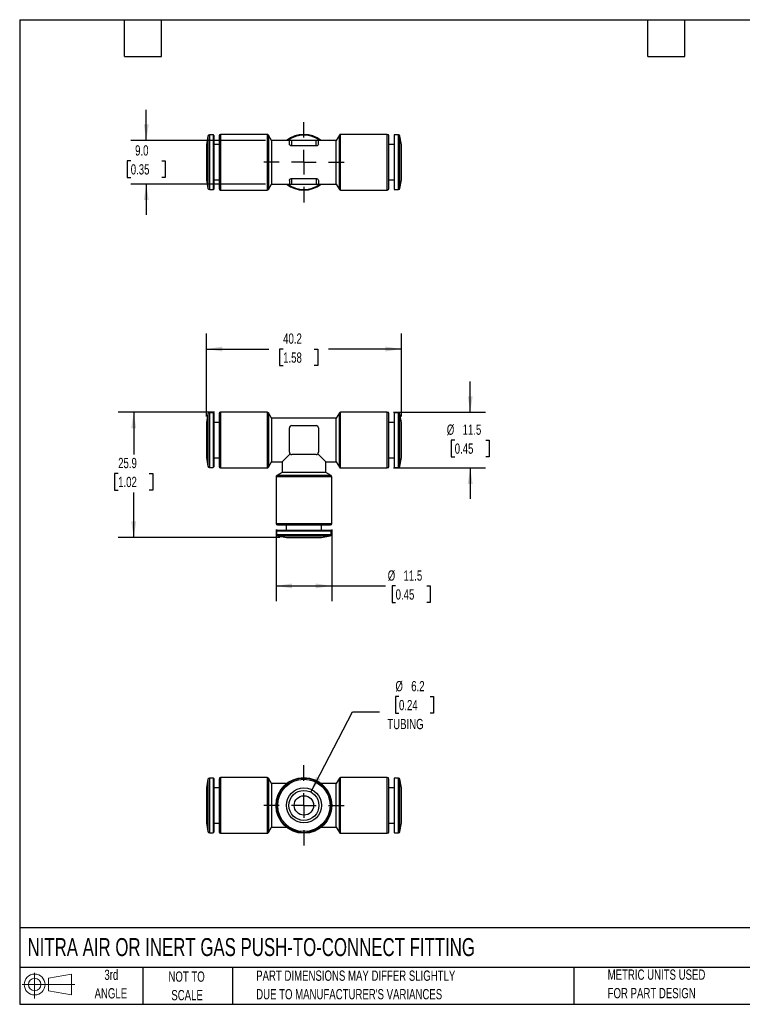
# Model space of a CAD drawing. Header units: millimetres. Extents: x 6 to 273, y 6 to 210.
# Tile 1 of 2: x 6 to 155, y 6 to 210. Entities that reach past the tile are written whole.
import ezdxf

# ---------------------------------------------------------------- set-up
doc = ezdxf.new("R2010")
doc.units = ezdxf.units.MM
doc.linetypes.add('CENTERX2', pattern=[20.32, 12.7, -2.54, 2.54, -2.54])
doc.layers.add('CENTER', color=40, linetype='CENTERX2')
doc.layers.add('SLD-DEFPOINTS', color=7, linetype='Continuous')
doc.layers.add('DIMENSIONS', color=140, linetype='Continuous', lineweight=25)
doc.layers.add('TEXT', color=140, linetype='Continuous', lineweight=25)
doc.styles.add('SLDTEXTSTYLE0', font='TXT', dxfattribs={"width": 0.7})
doc.dimstyles.new('SLDDIMSTYLE0', dxfattribs={"dimtxt": 2.158008, "dimasz": 3.302, "dimexe": 0, "dimexo": 0.0625, "dimgap": 0.539502, "dimtad": 0, "dimtih": 1, "dimtoh": 1, "dimrnd": 1e-09, "dimzin": 12, "dimdsep": 46, "dimtxsty": 'SLDTEXTSTYLE0', "dimsah": 1, "dimcen": 0.09, "dimadec": 0, "dimazin": 3, "dimtfac": 1, "dimtofl": 0, "dimtmove": 0, "dimatfit": 3, "dimfxl": 0, "dimfrac": 2, "dimtolj": 1, "dimtzin": 12, "dimarcsym": 0})
doc.dimstyles.new('SLDDIMSTYLE1', dxfattribs={"dimtxt": 2.158008, "dimasz": 3.302, "dimexe": 0, "dimexo": 0.0625, "dimgap": 0.539502, "dimtad": 0, "dimtih": 1, "dimtoh": 1, "dimrnd": 1e-09, "dimzin": 12, "dimdsep": 46, "dimtxsty": 'SLDTEXTSTYLE0', "dimsah": 1, "dimcen": 0.09, "dimadec": 0, "dimazin": 3, "dimtfac": 1, "dimtmove": 0, "dimatfit": 0, "dimfxl": 0, "dimfrac": 2, "dimtolj": 1, "dimtzin": 12, "dimarcsym": 0})
doc.dimstyles.new('SLDDIMSTYLE2', dxfattribs={"dimtxt": 2.158008, "dimasz": 3.302, "dimexe": 0, "dimexo": 0.0625, "dimgap": 0.539502, "dimtad": 0, "dimtih": 1, "dimtoh": 1, "dimrnd": 1e-09, "dimzin": 12, "dimdsep": 46, "dimtxsty": 'SLDTEXTSTYLE0', "dimsah": 1, "dimcen": 0, "dimadec": 0, "dimazin": 3, "dimtfac": 1, "dimtofl": 0, "dimtmove": 0, "dimatfit": 3, "dimfxl": 0, "dimfrac": 2, "dimtolj": 1, "dimtzin": 12, "dimarcsym": 0})
doc.dimstyles.new('SLDDIMSTYLE3', dxfattribs={"dimtxt": 2.158008, "dimasz": 3.302, "dimexe": 0, "dimexo": 0.0625, "dimgap": 0.539502, "dimtad": 0, "dimtih": 1, "dimtoh": 1, "dimrnd": 1e-09, "dimzin": 4, "dimdsep": 46, "dimtxsty": 'SLDTEXTSTYLE0', "dimsah": 1, "dimcen": 0.09, "dimadec": 0, "dimazin": 1, "dimtfac": 1, "dimtmove": 0, "dimatfit": 0, "dimfxl": 0, "dimfrac": 2, "dimtolj": 1, "dimtzin": 12, "dimarcsym": 0})

# ---------------------------------------------------------------- blocks, each defined once
blk = doc.blocks.new('Block11')
at = {"color": 7, "linetype": 'Continuous', "lineweight": 18}
for p, q in [((2.59, 5.31), (2.59, 0)), ((5.48, 4.17), (10.18, 5.03)), ((5.48, 1.6), (5.48, 4.17)), ((10.18, 5.03), (10.18, 0.73)), ((0, 2.88), (10.87, 2.88)), ((5.48, 1.6), (10.18, 0.73))]:
    blk.add_line(p, q, dxfattribs=at)
for radius in [2.15, 1.29]:
    blk.add_circle((2.59, 2.88), radius, dxfattribs=at)
blk = doc.blocks.new('Block12')
at = {"layer": 'SLD-DEFPOINTS'}
blk.add_blockref('Block11', (0, 0), dxfattribs=at)
blk = doc.blocks.new('_D')
at = {"layer": 'DIMENSIONS'}
for p, q in [((44.86, 127.69), (44.86, 144.76)), ((85.07, 127.69), (85.07, 144.76)), ((44.86, 141.58), (57.75, 141.58)), ((60.68, 141.58), (59.95, 141.58)), ((59.95, 141.58), (59.95, 138.15)), ((67.09, 141.58), (67.81, 141.58)), ((67.81, 141.58), (67.81, 138.15)), ((85.07, 141.58), (70.01, 141.58)), ((59.95, 138.15), (60.68, 138.15)), ((67.81, 138.15), (67.09, 138.15))]:
    blk.add_line(p, q, dxfattribs=at)
for points in [[(44.86, 141.58), (48.16, 141.08), (48.16, 142.09)], [(85.07, 141.58), (81.76, 142.09), (81.76, 141.08)]]:
    blk.add_solid(points, dxfattribs=at)
at = {"layer": 'DIMENSIONS', "char_height": 2.117, "attachment_point": 1, "style": 'SLDTEXTSTYLE0'}
for s, insert in [('40.2', (60.68, 144.8)), ('1.58', (60.68, 140.88))]:
    blk.add_mtext(s, dxfattribs=dict(at, insert=insert))
blk = doc.blocks.new('_D_1')
at = {"layer": 'DIMENSIONS'}
for p, q in [((99.26, 128.54), (99.26, 134.89)), ((83.44, 128.54), (102.44, 128.54)), ((96.06, 122.79), (95.33, 122.79)), ((95.33, 122.79), (95.33, 119.36)), ((102.47, 122.79), (103.2, 122.79)), ((103.2, 122.79), (103.2, 119.36)), ((95.33, 119.36), (96.06, 119.36)), ((103.2, 119.36), (102.47, 119.36)), ((83.44, 117.04), (102.44, 117.04)), ((99.26, 117.04), (99.26, 110.69))]:
    blk.add_line(p, q, dxfattribs=at)
for points in [[(99.26, 128.54), (99.77, 131.85), (98.76, 131.85)], [(99.26, 117.04), (98.76, 113.74), (99.77, 113.74)]]:
    blk.add_solid(points, dxfattribs=at)
at = {"layer": 'DIMENSIONS', "char_height": 2.117, "attachment_point": 1, "style": 'SLDTEXTSTYLE0'}
for s, insert in [('%%c', (94.43, 126)), ('11.5', (97.69, 126)), ('0.45', (96.06, 122.09))]:
    blk.add_mtext(s, dxfattribs=dict(at, insert=insert))
blk = doc.blocks.new('_D_2')
at = {"layer": 'DIMENSIONS'}
for p, q in [((59.21, 104.32), (59.21, 89.52)), ((70.71, 104.32), (70.71, 89.52)), ((59.21, 92.69), (70.71, 92.69)), ((70.71, 92.69), (81.77, 92.69)), ((83.88, 92.69), (83.15, 92.69)), ((83.15, 92.69), (83.15, 89.26)), ((90.29, 92.69), (91.02, 92.69)), ((91.02, 92.69), (91.02, 89.26)), ((83.15, 89.26), (83.88, 89.26)), ((91.02, 89.26), (90.29, 89.26))]:
    blk.add_line(p, q, dxfattribs=at)
for points in [[(59.21, 92.69), (62.52, 92.19), (62.52, 93.2)], [(70.71, 92.69), (67.41, 93.2), (67.41, 92.19)]]:
    blk.add_solid(points, dxfattribs=at)
at = {"layer": 'DIMENSIONS', "char_height": 2.117, "attachment_point": 1, "style": 'SLDTEXTSTYLE0'}
for s, insert in [('%%c', (82.25, 95.9)), ('11.5', (85.51, 95.9)), ('0.45', (83.88, 91.99))]:
    blk.add_mtext(s, dxfattribs=dict(at, insert=insert))
blk = doc.blocks.new('_D_3')
at = {"layer": 'DIMENSIONS'}
for p, q in [((46.49, 128.54), (26.68, 128.54)), ((29.86, 128.54), (29.86, 119.82)), ((26.65, 115.91), (25.93, 115.91)), ((25.93, 115.91), (25.93, 112.48)), ((33.07, 115.91), (33.79, 115.91)), ((33.79, 115.91), (33.79, 112.48)), ((25.93, 112.48), (26.65, 112.48)), ((29.86, 102.69), (29.86, 112)), ((33.79, 112.48), (33.07, 112.48)), ((60.07, 102.69), (26.68, 102.69))]:
    blk.add_line(p, q, dxfattribs=at)
for points in [[(29.86, 128.54), (29.35, 125.24), (30.37, 125.24)], [(29.86, 102.69), (30.37, 106), (29.35, 106)]]:
    blk.add_solid(points, dxfattribs=at)
at = {"layer": 'DIMENSIONS', "char_height": 2.117, "attachment_point": 1, "style": 'SLDTEXTSTYLE0'}
for s, insert in [('25.9', (26.65, 119.12)), ('1.02', (26.65, 115.21))]:
    blk.add_mtext(s, dxfattribs=dict(at, insert=insert))
blk = doc.blocks.new('_D_5')
at = {"layer": 'DIMENSIONS'}
for p, q in [((32.45, 184.63), (32.45, 190.98)), ((57.01, 184.63), (29.28, 184.63)), ((29.25, 180.42), (28.52, 180.42)), ((28.52, 180.42), (28.52, 176.99)), ((35.66, 180.42), (36.38, 180.42)), ((36.38, 180.42), (36.38, 176.99)), ((28.52, 176.99), (29.25, 176.99)), ((36.38, 176.99), (35.66, 176.99)), ((57.01, 175.63), (29.28, 175.63)), ((32.45, 175.63), (32.45, 169.28))]:
    blk.add_line(p, q, dxfattribs=at)
for points in [[(32.45, 184.63), (32.96, 187.94), (31.95, 187.94)], [(32.45, 175.63), (31.95, 172.33), (32.96, 172.33)]]:
    blk.add_solid(points, dxfattribs=at)
at = {"layer": 'DIMENSIONS', "char_height": 2.117, "attachment_point": 1, "style": 'SLDTEXTSTYLE0'}
for s, insert in [('9.0', (30.15, 183.63)), ('0.35', (29.25, 179.72))]:
    blk.add_mtext(s, dxfattribs=dict(at, insert=insert))
blk = doc.blocks.new('SW_CENTERMARKSYMBOL_1')
at = {"layer": 'CENTER', "color": 0}
for p, q in [((0, 5.08), (0, 8.29)), ((0, 0), (0, 2.54)), ((-5.08, 0), (-8.29, 0)), ((0, 0), (-2.54, 0)), ((0, 0), (0, -2.54)), ((0, 0), (2.54, 0)), ((5.08, 0), (8.29, 0)), ((0, -5.08), (0, -8.29))]:
    blk.add_line(p, q, dxfattribs=at)
blk = doc.blocks.new('_D_6')
at = {"layer": 'DIMENSIONS'}
for p, q in [((84.57, 69.86), (83.84, 69.86)), ((83.84, 69.86), (83.84, 66.43)), ((90.98, 69.86), (91.71, 69.86)), ((91.71, 69.86), (91.71, 66.43)), ((66.39, 50.15), (75.01, 66.73)), ((75.01, 66.73), (80.57, 66.73)), ((83.84, 66.43), (84.57, 66.43)), ((91.71, 66.43), (90.98, 66.43))]:
    blk.add_line(p, q, dxfattribs=at)
blk.add_solid([(66.39, 50.15), (68.37, 52.84), (67.47, 53.31)], dxfattribs=at)
at = {"layer": 'DIMENSIONS', "char_height": 2.117, "attachment_point": 1, "style": 'SLDTEXTSTYLE0'}
for s, insert in [('%%c', (83.84, 73.07)), ('6.2', (87.09, 73.07)), ('0.24', (84.57, 69.16)), ('TUBING', (82.16, 65.25))]:
    blk.add_mtext(s, dxfattribs=dict(at, insert=insert))
blk = doc.blocks.new('SW_CENTERMARKSYMBOL_2')
at = {"layer": 'CENTER', "color": 0}
for p, q in [((0, 5.08), (0, 8.29)), ((0, 0), (0, 2.54)), ((-5.08, 0), (-8.29, 0)), ((0, 0), (-2.54, 0)), ((0, 0), (0, -2.54)), ((0, 0), (2.54, 0)), ((5.08, 0), (8.29, 0)), ((0, -5.08), (0, -8.29))]:
    blk.add_line(p, q, dxfattribs=at)

msp = doc.modelspace()

# ---------------------------------------------------------------- linework, layer by layer
for p, q in [((45.176, 185.536), (44.862, 183.756)), ((45.176, 185.536), (45.176, 180.134)), ((46.262, 185.784), (45.471, 185.784)), ((45.471, 185.784), (45.471, 180.134)), ((46.262, 185.784), (46.262, 180.134)), ((46.362, 185.684), (46.362, 180.134)), ((47.462, 185.584), (47.462, 180.134)), ((57.389, 185.884), (47.762, 185.884)), ((47.762, 185.884), (47.762, 180.134)), ((57.389, 185.884), (57.389, 180.134)), ((58.284, 184.634), (57.649, 185.734)), ((57.649, 185.734), (57.649, 180.134)), ((72.279, 185.734), (71.644, 184.634)), ((72.279, 180.134), (72.279, 185.734)), ((82.165, 185.884), (72.539, 185.884)), ((72.539, 180.134), (72.539, 185.884)), ((82.165, 180.134), (82.165, 185.884)), ((83.565, 185.684), (83.565, 180.134)), ((84.456, 185.784), (83.665, 185.784)), ((83.665, 180.134), (83.665, 185.784)), ((84.456, 180.134), (84.456, 185.784)), ((85.065, 183.756), (84.751, 185.536)), ((84.751, 180.134), (84.751, 185.536)), ((44.862, 183.756), (44.862, 180.134)), ((47.462, 183.784), (46.362, 183.784)), ((61.964, 184.634), (58.284, 184.634)), ((58.284, 184.634), (58.284, 180.134)), ((61.964, 183.876), (61.964, 184.634)), ((62.464, 184.634), (61.964, 184.634)), ((62.464, 183.488), (62.464, 184.634)), ((67.464, 184.634), (62.464, 184.634)), ((67.464, 183.488), (62.464, 183.488)), ((67.464, 183.488), (67.464, 184.634)), ((67.964, 184.634), (67.464, 184.634)), ((71.644, 184.634), (67.964, 184.634)), ((67.964, 183.876), (67.964, 184.634)), ((71.644, 180.134), (71.644, 184.634)), ((83.565, 183.784), (82.465, 183.784)), ((45.176, 180.134), (45.176, 174.732)), ((45.471, 180.134), (45.471, 174.484)), ((46.262, 180.134), (46.262, 174.484)), ((47.762, 180.134), (47.762, 174.384)), ((57.389, 180.134), (57.389, 174.384)), ((57.649, 180.134), (57.649, 174.534)), ((58.284, 180.134), (58.284, 175.634)), ((71.644, 175.634), (71.644, 180.134)), ((72.279, 174.534), (72.279, 180.134)), ((72.539, 174.384), (72.539, 180.134)), ((82.165, 174.384), (82.165, 180.134)), ((82.465, 174.684), (82.465, 180.134)), ((83.665, 174.484), (83.665, 180.134)), ((84.456, 174.484), (84.456, 180.134)), ((84.751, 174.732), (84.751, 180.134)), ((85.065, 176.512), (85.065, 180.134)), ((44.862, 176.512), (45.176, 174.732)), ((46.362, 176.484), (47.462, 176.484)), ((57.649, 174.534), (58.284, 175.634)), ((58.284, 175.634), (61.964, 175.634)), ((61.964, 176.392), (61.964, 175.634)), ((61.964, 175.634), (62.464, 175.634)), ((62.464, 176.78), (67.464, 176.78)), ((62.464, 175.634), (62.464, 176.78)), ((62.464, 175.634), (67.464, 175.634)), ((67.464, 176.78), (67.464, 175.634)), ((67.464, 175.634), (67.964, 175.634)), ((67.964, 176.392), (67.964, 175.634)), ((67.964, 175.634), (71.644, 175.634)), ((71.644, 175.634), (72.279, 174.534)), ((82.465, 176.484), (83.565, 176.484)), ((84.751, 174.732), (85.065, 176.512)), ((45.471, 174.484), (46.262, 174.484)), ((47.762, 174.384), (57.389, 174.384)), ((72.539, 174.384), (82.165, 174.384)), ((83.665, 174.484), (84.456, 174.484)), ((45.176, 128.197), (44.862, 126.417)), ((45.176, 128.197), (45.176, 117.393)), ((46.262, 128.445), (45.471, 128.445)), ((45.471, 128.445), (45.471, 117.145)), ((46.262, 128.445), (46.262, 117.145)), ((57.389, 128.545), (47.762, 128.545)), ((47.762, 128.545), (47.762, 117.045)), ((57.389, 128.545), (57.389, 117.045)), ((58.284, 127.295), (57.649, 128.395)), ((57.649, 128.395), (57.649, 117.195)), ((72.279, 128.395), (71.644, 127.295)), ((72.279, 117.195), (72.279, 128.395)), ((82.165, 128.545), (72.539, 128.545)), ((72.539, 117.045), (72.539, 128.545)), ((82.165, 117.045), (82.165, 128.545)), ((82.465, 117.345), (82.465, 128.245)), ((84.456, 128.445), (83.665, 128.445)), ((83.665, 117.145), (83.665, 128.445)), ((84.456, 117.145), (84.456, 128.445)), ((85.065, 126.417), (84.751, 128.197)), ((84.751, 117.393), (84.751, 128.197)), ((47.462, 126.445), (46.362, 126.445)), ((71.644, 127.295), (58.284, 127.295)), ((58.284, 127.295), (58.284, 118.295)), ((71.644, 118.295), (71.644, 127.295)), ((83.565, 126.445), (82.465, 126.445)), ((85.065, 119.173), (85.065, 126.417)), ((61.964, 122.795), (61.964, 125.295)), ((62.464, 125.795), (67.464, 125.795)), ((67.964, 125.295), (67.964, 122.795)), ((61.964, 120.295), (61.964, 122.795)), ((67.964, 122.795), (67.964, 120.295)), ((62.11, 119.941), (60.464, 118.295)), ((69.464, 118.295), (67.817, 119.941)), ((44.862, 119.173), (45.176, 117.393)), ((46.362, 119.145), (47.462, 119.145)), ((57.649, 117.195), (58.284, 118.295)), ((58.284, 118.295), (60.464, 118.295)), ((60.464, 118.295), (60.464, 116.115)), ((64.964, 119.795), (62.464, 119.795)), ((67.464, 119.795), (64.964, 119.795)), ((69.464, 116.115), (69.464, 118.295)), ((69.464, 118.295), (71.644, 118.295)), ((71.644, 118.295), (72.279, 117.195)), ((82.465, 119.145), (83.565, 119.145)), ((84.751, 117.393), (85.065, 119.173)), ((45.471, 117.145), (46.262, 117.145)), ((47.762, 117.045), (57.389, 117.045)), ((60.464, 116.115), (59.364, 115.48)), ((69.464, 116.115), (60.464, 116.115)), ((70.564, 115.48), (69.464, 116.115)), ((72.539, 117.045), (82.165, 117.045)), ((83.665, 117.145), (84.456, 117.145)), ((59.214, 115.22), (59.214, 105.593)), ((70.714, 115.22), (59.214, 115.22)), ((70.564, 115.48), (59.364, 115.48)), ((70.714, 105.593), (70.714, 115.22)), ((59.214, 105.593), (70.714, 105.593)), ((59.314, 104.093), (59.314, 103.302)), ((59.314, 104.093), (70.614, 104.093)), ((59.414, 104.193), (70.514, 104.193)), ((59.514, 105.293), (70.414, 105.293)), ((61.314, 105.293), (61.314, 104.193)), ((68.614, 104.193), (68.614, 105.293)), ((70.614, 103.302), (70.614, 104.093)), ((59.314, 103.302), (70.614, 103.302)), ((59.562, 103.007), (61.342, 102.693)), ((59.562, 103.007), (70.366, 103.007)), ((61.342, 102.693), (68.585, 102.693)), ((68.585, 102.693), (70.366, 103.007)), ((46.262, 53.046), (45.471, 53.046)), ((45.471, 53.046), (45.471, 41.746)), ((46.262, 53.046), (46.262, 41.746)), ((57.389, 53.146), (47.762, 53.146)), ((47.762, 53.146), (47.762, 41.646)), ((57.389, 53.146), (57.389, 41.646)), ((58.284, 51.896), (57.649, 52.996)), ((57.649, 52.996), (57.649, 41.796)), ((72.279, 52.996), (71.644, 51.896)), ((72.279, 41.796), (72.279, 52.996)), ((82.165, 53.146), (72.539, 53.146)), ((72.539, 41.646), (72.539, 53.146)), ((82.165, 41.646), (82.165, 53.146)), ((84.456, 53.046), (83.665, 53.046)), ((83.665, 41.746), (83.665, 53.046)), ((84.456, 41.746), (84.456, 53.046)), ((45.176, 52.798), (44.862, 51.018)), ((45.176, 52.798), (45.176, 41.994)), ((47.462, 51.046), (46.362, 51.046)), ((61.384, 51.896), (58.284, 51.896)), ((58.284, 51.896), (58.284, 42.896)), ((71.644, 51.896), (68.543, 51.896)), ((71.644, 42.896), (71.644, 51.896)), ((83.565, 51.046), (82.465, 51.046)), ((85.065, 51.018), (84.751, 52.798)), ((84.751, 41.994), (84.751, 52.798)), ((44.862, 43.775), (45.176, 41.994)), ((46.362, 43.746), (47.462, 43.746)), ((57.649, 41.796), (58.284, 42.896)), ((58.284, 42.896), (61.384, 42.896)), ((68.543, 42.896), (71.644, 42.896)), ((71.644, 42.896), (72.279, 41.796)), ((82.465, 43.746), (83.565, 43.746)), ((84.751, 41.994), (85.065, 43.775)), ((45.471, 41.746), (46.262, 41.746)), ((47.762, 41.646), (57.389, 41.646)), ((72.539, 41.646), (82.165, 41.646)), ((83.665, 41.746), (84.456, 41.746))]:
    msp.add_line(p, q)
for radius in [5.75, 5.65, 5.402, 3.622, 3.1, 2]:
    msp.add_circle((64.964, 47.396), radius)
for centre, radius, start, end in [((45.471, 185.484), 0.3, 90, 170), ((46.262, 185.684), 0.1, 0, 90), ((47.762, 185.584), 0.3, 90, 180), ((57.389, 185.584), 0.3, 30, 90), ((64.964, 180.134), 5.75, 51.50005, 128.49995), ((64.964, 180.134), 5.6, 53.47251, 126.52749), ((72.539, 185.584), 0.3, 90, 150), ((82.165, 185.584), 0.3, 0, 90), ((83.665, 185.684), 0.1, 90, 180), ((84.456, 185.484), 0.3, 10, 90), ((64.964, 180.134), 5.75, 231.50005, 308.49995), ((64.964, 180.134), 5.6, 233.47251, 306.52749), ((45.471, 174.784), 0.3, 190, 270), ((46.262, 174.584), 0.1, 270, 0), ((47.762, 174.684), 0.3, 180, 270), ((57.389, 174.684), 0.3, 270, 330), ((72.539, 174.684), 0.3, 210, 270), ((82.165, 174.684), 0.3, 270, 0), ((83.665, 174.584), 0.1, 180, 270), ((84.456, 174.784), 0.3, 270, 350), ((45.471, 128.145), 0.3, 90, 170), ((46.262, 128.345), 0.1, 0, 90), ((47.762, 128.245), 0.3, 90, 180), ((57.389, 128.245), 0.3, 30, 90), ((72.539, 128.245), 0.3, 90, 150), ((82.165, 128.245), 0.3, 0, 90), ((83.665, 128.345), 0.1, 90, 180), ((84.456, 128.145), 0.3, 10, 90), ((62.464, 125.295), 0.5, 90, 180), ((67.464, 125.295), 0.5, 0, 90), ((62.464, 120.295), 0.5, 180, 270), ((67.464, 120.295), 0.5, 270, 0), ((45.471, 117.445), 0.3, 190, 270), ((46.262, 117.245), 0.1, 270, 0), ((47.762, 117.345), 0.3, 180, 270), ((57.389, 117.345), 0.3, 270, 330), ((72.539, 117.345), 0.3, 210, 270), ((82.165, 117.345), 0.3, 270, 0), ((83.665, 117.245), 0.1, 180, 270), ((84.456, 117.445), 0.3, 270, 350), ((59.514, 115.22), 0.3, 120, 180), ((70.414, 115.22), 0.3, 0, 60), ((59.514, 105.593), 0.3, 180, 270), ((59.414, 104.093), 0.1, 90, 180), ((70.414, 105.593), 0.3, 270, 0), ((70.514, 104.093), 0.1, 0, 90), ((59.614, 103.302), 0.3, 180, 260), ((70.314, 103.302), 0.3, 280, 0), ((45.471, 52.746), 0.3, 90, 170), ((46.262, 52.946), 0.1, 0, 90), ((47.762, 52.846), 0.3, 90, 180), ((57.389, 52.846), 0.3, 30, 90), ((72.539, 52.846), 0.3, 90, 150), ((82.165, 52.846), 0.3, 0, 90), ((83.665, 52.946), 0.1, 90, 180), ((84.456, 52.746), 0.3, 10, 90), ((45.471, 42.046), 0.3, 190, 270), ((46.262, 41.846), 0.1, 270, 0), ((47.762, 41.946), 0.3, 180, 270), ((57.389, 41.946), 0.3, 270, 330), ((72.539, 41.946), 0.3, 210, 270), ((82.165, 41.946), 0.3, 270, 0), ((83.665, 41.846), 0.1, 180, 270), ((84.456, 42.046), 0.3, 270, 350)]:
    msp.add_arc(centre, radius, start, end)
for points, knots in [([(82.465, 180.134), (82.465, 181.579), (82.465, 182.966), (82.465, 185.01), (82.465, 185.584), (82.465, 185.584)], [0, 0, 0, 0, 0.5, 0.5, 1, 1, 1, 1]), ([(62.464, 183.488), (62.389, 183.488), (62.316, 183.504), (62.19, 183.555), (62.136, 183.589), (62.008, 183.704), (61.964, 183.793), (61.964, 183.876)], [0, 0, 0, 0, 0.25, 0.25, 0.5, 0.5, 1, 1, 1, 1]), ([(67.964, 183.876), (67.964, 183.793), (67.919, 183.704), (67.792, 183.59), (67.739, 183.555), (67.612, 183.504), (67.539, 183.488), (67.464, 183.488)], [0, 0, 0, 0, 0.5, 0.5, 0.75, 0.75, 1, 1, 1, 1]), ([(85.065, 180.134), (85.065, 180.608), (85.065, 181.082), (85.065, 181.958), (85.065, 182.36), (85.065, 183.03), (85.065, 183.299), (85.065, 183.662), (85.065, 183.756), (85.065, 183.756)], [0, 0, 0, 0, 0.25, 0.25, 0.5, 0.5, 0.75, 0.75, 1, 1, 1, 1]), ([(44.862, 180.134), (44.862, 179.66), (44.862, 179.186), (44.862, 178.31), (44.862, 177.908), (44.862, 177.238), (44.862, 176.969), (44.862, 176.606), (44.862, 176.512), (44.862, 176.512)], [0, 0, 0, 0, 0.25, 0.25, 0.5, 0.5, 0.75, 0.75, 1, 1, 1, 1]), ([(46.362, 180.134), (46.362, 180.066), (46.362, 179.931), (46.362, 179.728), (46.362, 179.526), (46.362, 179.324), (46.362, 179.014), (46.362, 178.598), (46.362, 178.081), (46.362, 177.577), (46.362, 176.924), (46.362, 176.181), (46.362, 175.579), (46.362, 175.198), (46.362, 174.968), (46.362, 174.792), (46.362, 174.694), (46.362, 174.642), (46.362, 174.616), (46.362, 174.598), (46.362, 174.586), (46.362, 174.585), (46.362, 174.584)], [0, 0, 0, 0, 0.0233343, 0.0466265, 0.0699079, 0.0932098, 0.1165635, 0.1782963, 0.2400893, 0.3043962, 0.3687635, 0.4999999, 0.6312363, 0.6955432, 0.7599105, 0.8216433, 0.8834363, 0.9067609, 0.9300482, 0.9533296, 0.9766365, 1, 1, 1, 1]), ([(47.462, 180.134), (47.462, 178.689), (47.462, 177.302), (47.462, 175.258), (47.462, 174.684), (47.462, 174.684)], [0, 0, 0, 0, 0.5, 0.5, 1, 1, 1, 1]), ([(83.565, 180.134), (83.565, 178.662), (83.565, 177.25), (83.565, 175.169), (83.565, 174.584), (83.565, 174.584)], [0, 0, 0, 0, 0.5, 0.5, 1, 1, 1, 1]), ([(61.964, 176.392), (61.964, 176.475), (62.008, 176.563), (62.135, 176.678), (62.188, 176.713), (62.316, 176.764), (62.388, 176.78), (62.464, 176.78)], [0, 0, 0, 0, 0.5, 0.5, 0.75, 0.75, 1, 1, 1, 1]), ([(67.464, 176.78), (67.539, 176.78), (67.611, 176.764), (67.737, 176.713), (67.791, 176.679), (67.919, 176.564), (67.964, 176.475), (67.964, 176.392)], [0, 0, 0, 0, 0.25, 0.25, 0.5, 0.5, 1, 1, 1, 1]), ([(46.362, 128.345), (46.362, 128.344), (46.362, 128.343), (46.362, 128.331), (46.362, 128.313), (46.362, 128.287), (46.362, 128.235), (46.362, 128.137), (46.362, 127.961), (46.362, 127.731), (46.362, 127.35), (46.362, 126.747), (46.362, 125.86), (46.362, 124.865), (46.362, 123.831), (46.362, 122.795), (46.362, 121.759), (46.362, 120.725), (46.362, 119.73), (46.362, 118.842), (46.362, 118.24), (46.362, 117.858), (46.362, 117.629), (46.362, 117.452), (46.362, 117.344), (46.362, 117.283), (46.362, 117.251), (46.362, 117.247), (46.362, 117.245)], [0, 0, 0, 0, 0.0116726, 0.0233243, 0.0349705, 0.046627, 0.0583094, 0.0891904, 0.1201015, 0.1522702, 0.1844691, 0.2501183, 0.3157676, 0.3800526, 0.4417717, 0.5000029, 0.558234, 0.6199531, 0.6842381, 0.7498874, 0.8155367, 0.8477053, 0.8799042, 0.9107852, 0.9416963, 0.9611294, 0.9805398, 1, 1, 1, 1]), ([(47.462, 128.245), (47.462, 128.245), (47.462, 127.671), (47.462, 125.626), (47.462, 124.24), (47.462, 121.349), (47.462, 119.963), (47.462, 117.919), (47.462, 117.345), (47.462, 117.345)], [0, 0, 0, 0, 0.25, 0.25, 0.5, 0.5, 0.75, 0.75, 1, 1, 1, 1]), ([(83.565, 128.345), (83.565, 128.345), (83.565, 127.76), (83.565, 125.678), (83.565, 124.267), (83.565, 121.323), (83.565, 119.911), (83.565, 117.83), (83.565, 117.245), (83.565, 117.245)], [0, 0, 0, 0, 0.25, 0.25, 0.5, 0.5, 0.75, 0.75, 1, 1, 1, 1]), ([(44.862, 126.417), (44.862, 126.417), (44.862, 126.322), (44.862, 125.959), (44.862, 125.691), (44.862, 125.021), (44.862, 124.619), (44.862, 123.743), (44.862, 123.269), (44.862, 122.321), (44.862, 121.847), (44.862, 120.971), (44.862, 120.569), (44.862, 119.898), (44.862, 119.63), (44.862, 119.267), (44.862, 119.173), (44.862, 119.173)], [0, 0, 0, 0, 0.125, 0.125, 0.25, 0.25, 0.375, 0.375, 0.5, 0.5, 0.625, 0.625, 0.75, 0.75, 0.875, 0.875, 1, 1, 1, 1]), ([(46.362, 52.946), (46.362, 52.946), (46.362, 52.944), (46.362, 52.933), (46.362, 52.914), (46.362, 52.888), (46.362, 52.837), (46.362, 52.739), (46.362, 52.562), (46.362, 52.333), (46.362, 51.952), (46.362, 51.349), (46.362, 50.461), (46.362, 49.467), (46.362, 48.432), (46.362, 47.396), (46.362, 46.361), (46.362, 45.326), (46.362, 44.332), (46.362, 43.444), (46.362, 42.841), (46.362, 42.46), (46.362, 42.23), (46.362, 42.054), (46.362, 41.946), (46.362, 41.884), (46.362, 41.852), (46.362, 41.848), (46.362, 41.846)], [0, 0, 0, 0, 0.0116678, 0.023317, 0.0349632, 0.0466221, 0.0583094, 0.0891904, 0.1201016, 0.1522702, 0.1844691, 0.2501184, 0.3157676, 0.3800527, 0.4417718, 0.5000029, 0.558234, 0.6199531, 0.6842382, 0.7498874, 0.8155367, 0.8477053, 0.8799042, 0.9107852, 0.9416963, 0.9611294, 0.9805398, 1, 1, 1, 1]), ([(47.462, 52.846), (47.462, 52.846), (47.462, 52.272), (47.462, 50.228), (47.462, 48.842), (47.462, 45.951), (47.462, 44.565), (47.462, 42.521), (47.462, 41.946), (47.462, 41.946)], [0, 0, 0, 0, 0.25, 0.25, 0.5, 0.5, 0.75, 0.75, 1, 1, 1, 1]), ([(82.465, 41.946), (82.465, 41.946), (82.465, 42.521), (82.465, 44.565), (82.465, 45.951), (82.465, 48.842), (82.465, 50.228), (82.465, 52.272), (82.465, 52.846), (82.465, 52.846)], [0, 0, 0, 0, 0.25, 0.25, 0.5, 0.5, 0.75, 0.75, 1, 1, 1, 1]), ([(83.565, 52.946), (83.565, 52.946), (83.565, 52.362), (83.565, 50.28), (83.565, 48.868), (83.565, 45.924), (83.565, 44.513), (83.565, 42.431), (83.565, 41.846), (83.565, 41.846)], [0, 0, 0, 0, 0.25, 0.25, 0.5, 0.5, 0.75, 0.75, 1, 1, 1, 1]), ([(44.862, 51.018), (44.862, 51.018), (44.862, 50.924), (44.862, 50.561), (44.862, 50.293), (44.862, 49.622), (44.862, 49.22), (44.862, 48.344), (44.862, 47.87), (44.862, 46.922), (44.862, 46.448), (44.862, 45.572), (44.862, 45.171), (44.862, 44.5), (44.862, 44.232), (44.862, 43.869), (44.862, 43.775), (44.862, 43.775)], [0, 0, 0, 0, 0.125, 0.125, 0.25, 0.25, 0.375, 0.375, 0.5, 0.5, 0.625, 0.625, 0.75, 0.75, 0.875, 0.875, 1, 1, 1, 1]), ([(85.065, 43.775), (85.065, 43.775), (85.065, 43.869), (85.065, 44.232), (85.065, 44.5), (85.065, 45.171), (85.065, 45.572), (85.065, 46.448), (85.065, 46.922), (85.065, 47.87), (85.065, 48.344), (85.065, 49.22), (85.065, 49.622), (85.065, 50.293), (85.065, 50.561), (85.065, 50.924), (85.065, 51.018), (85.065, 51.018)], [0, 0, 0, 0, 0.125, 0.125, 0.25, 0.25, 0.375, 0.375, 0.5, 0.5, 0.625, 0.625, 0.75, 0.75, 0.875, 0.875, 1, 1, 1, 1])]:
    msp.add_open_spline(points, degree=3, knots=knots)
at = {"layer": 'TEXT'}
for p, q in [((6.35, 209.55), (273.05, 209.55)), ((6.35, 209.55), (6.35, 6.35)), ((27.94, 201.93), (27.94, 209.55)), ((35.56, 201.93), (35.56, 209.55)), ((135.89, 201.93), (135.89, 209.55)), ((143.51, 201.93), (143.51, 209.55)), ((27.94, 201.93), (35.56, 201.93)), ((135.89, 201.93), (143.51, 201.93)), ((273.05, 22.126), (6.35, 22.126)), ((273.05, 13.97), (6.35, 13.97)), ((31.75, 13.97), (31.75, 6.35)), ((50.212, 13.97), (50.212, 6.35)), ((120.646, 13.97), (120.646, 6.35)), ((6.35, 6.35), (273.05, 6.35))]:
    msp.add_line(p, q, dxfattribs=at)

# ---------------------------------------------------------------- block references
at = {"layer": 'CENTER'}
for name, p in [('SW_CENTERMARKSYMBOL_1', (64.964, 180.134)), ('SW_CENTERMARKSYMBOL_2', (64.964, 47.396))]:
    msp.add_blockref(name, p, dxfattribs=at)
at = {"layer": 'SLD-DEFPOINTS'}
msp.add_blockref('Block12', (6.838, 7.554), dxfattribs=at)

# ---------------------------------------------------------------- texts
at = {"layer": 'TEXT', "style": 'SLDTEXTSTYLE0'}
for s, insert, char_height, attachment_point in [('NITRA AIR OR INERT GAS PUSH-TO-CONNECT FITTING', (7.966, 20.015), 3.70417, 1), ('3rd', (25.247, 13.501), 2.1167, 2), ('NOT TO', (40.768, 13.126), 2.1167, 2), ('PART DIMENSIONS MAY DIFFER SLIGHTLY', (55.119, 13.321), 2.11667, 1), ('METRIC UNITS USED', (127.604, 13.536), 2.11667, 1), ('ANGLE', (25.149, 9.678), 2.1167, 2), ('SCALE', (40.865, 9.304), 2.1167, 2), ("DUE TO MANUFACTURER'S VARIANCES", (55.119, 9.499), 2.11667, 1), ('FOR PART DESIGN', (127.604, 9.714), 2.11667, 1)]:
    msp.add_mtext(s, dxfattribs=dict(at, insert=insert, char_height=char_height, attachment_point=attachment_point))

# ---------------------------------------------------------------- dimensions: what is measured, and where the dimension line sits
at = {"layer": 'DIMENSIONS'}
for base, p1, p2, dimstyle, picture, middle in [((32.454, 175.634), (58.284, 184.634), (58.284, 175.634), 'SLDDIMSTYLE3', '_D_5', (32.454, 180.419)), ((29.859, 102.693), (47.762, 128.545), (61.342, 102.693), 'SLDDIMSTYLE0', '_D_3', (29.859, 115.909))]:
    dim = msp.add_linear_dim(base=base, p1=p1, p2=p2, angle=90, dimstyle=dimstyle, dxfattribs=at)
    dim.commit()
    dim.dimension.update_dxf_attribs({"geometry": picture, "text_midpoint": middle, "dimtype": 160})
dim = msp.add_linear_dim(base=(85.065, 141.584), p1=(44.862, 126.417), p2=(85.065, 126.417), dimstyle='SLDDIMSTYLE0', dxfattribs=at)
dim.commit()
dim.dimension.update_dxf_attribs({"geometry": '_D', "text_midpoint": (63.882, 141.584), "dimtype": 160})
dim = msp.add_linear_dim(base=(99.264, 117.045), p1=(82.165, 128.545), p2=(82.165, 117.045), angle=90, text='%%c<>', dimstyle='SLDDIMSTYLE1', dxfattribs=at)
dim.commit()
dim.dimension.update_dxf_attribs({"geometry": '_D_1', "text_midpoint": (99.264, 122.79), "dimtype": 160})
dim = msp.add_linear_dim(base=(59.214, 92.693), p1=(70.714, 105.593), p2=(59.214, 105.593), text='%%c<>', dimstyle='SLDDIMSTYLE0', dxfattribs=at)
dim.commit()
dim.dimension.update_dxf_attribs({"geometry": '_D_2', "text_midpoint": (87.086, 92.693), "dimtype": 160})
dim = msp.add_diameter_dim_2p(p1=(63.534, 44.646), p2=(66.394, 50.147), text='<>\\PTUBING', dimstyle='SLDDIMSTYLE2', dxfattribs=at)
dim.commit()
dim.dimension.update_dxf_attribs({"geometry": '_D_6', "text_midpoint": (87.774, 67.843), "dimtype": 163})

doc.saveas('drawing.dxf')
